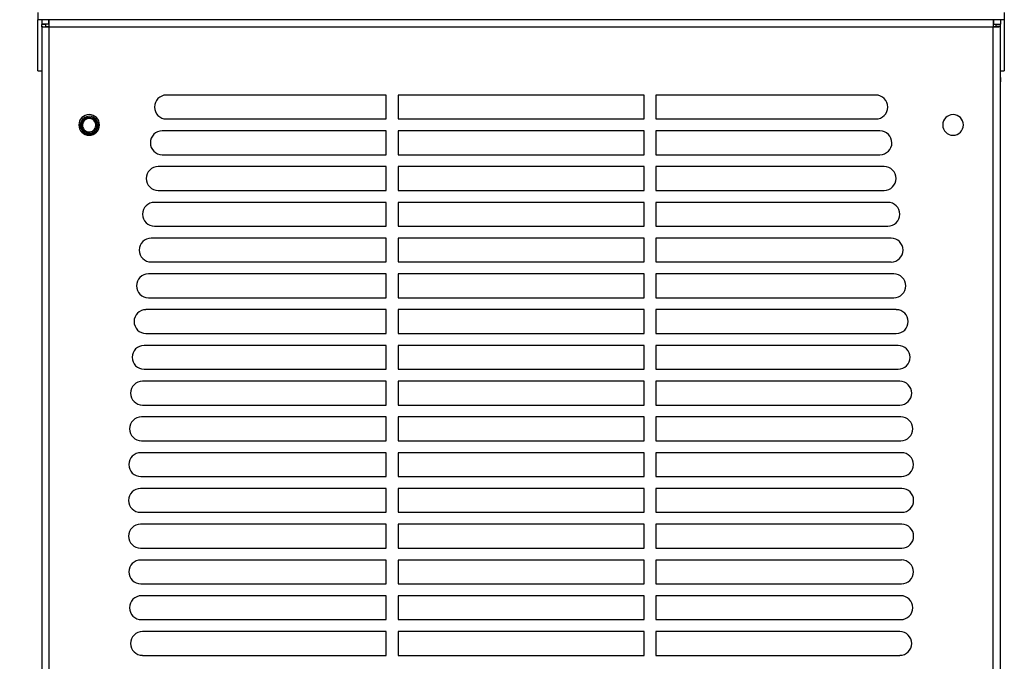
# Model space of a CAD drawing. Header units: millimetres. Extents: x 0 to 1956, y 0 to 1511.
# Tile 14 of 32: x 224 to 486, y 616 to 787. Entities that reach past the tile are written whole.
import ezdxf

# ---------------------------------------------------------------- set-up
doc = ezdxf.new("R2010")
doc.units = ezdxf.units.MM
doc.header["$LTSCALE"] = 7
doc.layers.add('DIMENSIONS', color=140, linetype='Continuous', lineweight=25)
doc.styles.add('SLDTEXTSTYLE0', font='TXT', dxfattribs={"width": 0.7})
doc.dimstyles.new('SLDDIMSTYLE1', dxfattribs={"dimtxt": 15.106055, "dimasz": 23.114, "dimexe": 0, "dimexo": 0.0625, "dimgap": 3.776514, "dimtad": 0, "dimtih": 1, "dimtoh": 1, "dimdec": 1, "dimrnd": 1e-09, "dimzin": 12, "dimdsep": 46, "dimtxsty": 'SLDTEXTSTYLE0', "dimsah": 1, "dimcen": 0.09, "dimadec": 0, "dimazin": 3, "dimtfac": 1, "dimtdec": 1, "dimtofl": 0, "dimtmove": 0, "dimatfit": 3, "dimfxl": 0, "dimfrac": 2, "dimtolj": 1, "dimtzin": 12, "dimarcsym": 0})

# ---------------------------------------------------------------- blocks, each defined once
blk = doc.blocks.new('_D_15')
at = {"layer": 'DIMENSIONS'}
for p, q in [((222, 858.62), (136.71, 858.62)), ((158.94, 858.62), (158.94, 573.55)), ((130.21, 546.16), (125.14, 546.16)), ((125.14, 546.16), (125.14, 522.15)), ((187.67, 546.16), (192.74, 546.16)), ((192.74, 546.16), (192.74, 522.15)), ((125.14, 522.15), (130.21, 522.15)), ((192.74, 522.15), (187.67, 522.15)), ((158.94, 275.38), (158.94, 518.77)), ((221.06, 275.38), (136.71, 275.38))]:
    blk.add_line(p, q, dxfattribs=at)
for points in [[(158.94, 858.62), (155.38, 835.5), (162.49, 835.5)], [(158.94, 275.38), (162.49, 298.49), (155.38, 298.49)]]:
    blk.add_solid(points, dxfattribs=at)
at = {"layer": 'DIMENSIONS', "char_height": 14.817, "attachment_point": 1, "style": 'SLDTEXTSTYLE0'}
for s, insert in [('583.2', (130.21, 568.64)), ('22.96', (130.21, 541.25))]:
    blk.add_mtext(s, dxfattribs=dict(at, insert=insert))

msp = doc.modelspace()

# ---------------------------------------------------------------- linework, layer by layer
for p, q in [((228.95, 789.12), (228.95, 787.19)), ((486.23, 789.12), (486.23, 787.19)), ((486.23, 787.19), (228.95, 787.19)), ((228.95, 773.61), (228.95, 787.19)), ((229.95, 787.19), (229.95, 786.04)), ((231.8, 787.19), (231.8, 786.04)), ((483.38, 787.19), (483.38, 786.04)), ((485.23, 787.19), (485.23, 786.04)), ((486.23, 787.19), (486.23, 773.61)), ((231.8, 786.04), (229.95, 786.04)), ((231.09, 785.94), (229.95, 785.94)), ((229.95, 785.34), (229.95, 785.94)), ((229.95, 785.34), (231.09, 785.34)), ((229.95, 785.34), (229.95, 281.03)), ((231.09, 785.34), (231.09, 785.94)), ((231.88, 785.34), (231.09, 785.34)), ((231.88, 785.25), (231.88, 281.12)), ((483.3, 785.25), (231.88, 785.25)), ((484.09, 785.34), (483.3, 785.34)), ((483.3, 281.12), (483.3, 785.25)), ((483.38, 786.04), (485.23, 786.04)), ((484.09, 785.94), (485.23, 785.94)), ((484.09, 785.34), (484.09, 785.94)), ((485.23, 785.34), (484.09, 785.34)), ((485.23, 785.34), (485.23, 785.94)), ((485.23, 281.03), (485.23, 785.34)), ((228.95, 773.61), (229.95, 773.61)), ((485.23, 773.61), (486.23, 773.61)), ((229.95, 771.89), (229.95, 770.68)), ((485.23, 771.89), (485.23, 770.68)), ((321.7, 767.17), (263.15, 767.17)), ((321.7, 760.82), (321.7, 767.17)), ((324.88, 767.17), (324.88, 760.82)), ((390.31, 767.17), (324.88, 767.17)), ((390.31, 760.82), (390.31, 767.17)), ((452.04, 767.17), (393.48, 767.17)), ((393.48, 767.17), (393.48, 760.82)), ((263.15, 760.82), (321.7, 760.82)), ((324.88, 760.82), (390.31, 760.82)), ((393.48, 760.82), (452.04, 760.82)), ((241.06, 758.25), (240.79, 758.09)), ((244.12, 760.01), (244.4, 760.17)), ((321.7, 757.64), (262.06, 757.64)), ((321.7, 751.29), (321.7, 757.64)), ((324.88, 757.64), (324.88, 751.29)), ((390.31, 757.64), (324.88, 757.64)), ((390.31, 751.29), (390.31, 757.64)), ((453.13, 757.64), (393.48, 757.64)), ((393.48, 757.64), (393.48, 751.29)), ((262.06, 751.29), (321.7, 751.29)), ((324.88, 751.29), (390.31, 751.29)), ((393.48, 751.29), (453.13, 751.29)), ((321.7, 748.12), (260.95, 748.12)), ((321.7, 741.77), (321.7, 748.12)), ((324.88, 748.12), (324.88, 741.77)), ((390.31, 748.12), (324.88, 748.12)), ((390.31, 741.77), (390.31, 748.12)), ((454.23, 748.12), (393.48, 748.12)), ((393.48, 748.12), (393.48, 741.77)), ((260.95, 741.77), (321.7, 741.77)), ((324.88, 741.77), (390.31, 741.77)), ((393.48, 741.77), (454.23, 741.77)), ((321.7, 738.59), (259.97, 738.59)), ((321.7, 732.24), (321.7, 738.59)), ((324.88, 738.59), (324.88, 732.24)), ((390.31, 738.59), (324.88, 738.59)), ((390.31, 732.24), (390.31, 738.59)), ((455.22, 738.59), (393.48, 738.59)), ((393.48, 738.59), (393.48, 732.24)), ((259.97, 732.24), (321.7, 732.24)), ((324.88, 732.24), (390.31, 732.24)), ((393.48, 732.24), (455.22, 732.24)), ((321.7, 729.07), (259.1, 729.07)), ((321.7, 722.72), (321.7, 729.07)), ((390.31, 729.07), (324.88, 729.07)), ((324.88, 729.07), (324.88, 722.72)), ((390.31, 722.72), (390.31, 729.07)), ((456.09, 729.07), (393.48, 729.07)), ((393.48, 729.07), (393.48, 722.72)), ((259.1, 722.72), (321.7, 722.72)), ((324.88, 722.72), (390.31, 722.72)), ((393.48, 722.72), (456.09, 722.72)), ((321.7, 719.54), (258.35, 719.54)), ((321.7, 713.19), (321.7, 719.54)), ((324.88, 719.54), (324.88, 713.19)), ((390.31, 719.54), (324.88, 719.54)), ((390.31, 713.19), (390.31, 719.54)), ((456.84, 719.54), (393.48, 719.54)), ((393.48, 719.54), (393.48, 713.19)), ((258.35, 713.19), (321.7, 713.19)), ((324.88, 713.19), (390.31, 713.19)), ((393.48, 713.19), (456.84, 713.19)), ((321.7, 710.02), (257.71, 710.02)), ((321.7, 703.67), (321.7, 710.02)), ((324.88, 710.02), (324.88, 703.67)), ((390.31, 710.02), (324.88, 710.02)), ((390.31, 703.67), (390.31, 710.02)), ((457.47, 710.02), (393.48, 710.02)), ((393.48, 710.02), (393.48, 703.67)), ((257.71, 703.67), (321.7, 703.67)), ((324.88, 703.67), (390.31, 703.67)), ((393.48, 703.67), (457.47, 703.67)), ((321.7, 700.49), (257.19, 700.49)), ((321.7, 694.14), (321.7, 700.49)), ((324.88, 700.49), (324.88, 694.14)), ((390.31, 700.49), (324.88, 700.49)), ((390.31, 694.14), (390.31, 700.49)), ((457.99, 700.49), (393.48, 700.49)), ((393.48, 700.49), (393.48, 694.14)), ((257.19, 694.14), (321.7, 694.14)), ((324.88, 694.14), (390.31, 694.14)), ((393.48, 694.14), (457.99, 694.14)), ((321.7, 690.97), (256.79, 690.97)), ((321.7, 684.62), (321.7, 690.97)), ((324.88, 690.97), (324.88, 684.62)), ((390.31, 690.97), (324.88, 690.97)), ((390.31, 684.62), (390.31, 690.97)), ((458.4, 690.97), (393.48, 690.97)), ((393.48, 690.97), (393.48, 684.62)), ((256.79, 684.62), (321.7, 684.62)), ((324.88, 684.62), (390.31, 684.62)), ((393.48, 684.62), (458.4, 684.62)), ((321.7, 681.44), (256.5, 681.44)), ((321.7, 675.09), (321.7, 681.44)), ((324.88, 681.44), (324.88, 675.09)), ((390.31, 681.44), (324.88, 681.44)), ((390.31, 675.09), (390.31, 681.44)), ((458.69, 681.44), (393.48, 681.44)), ((393.48, 681.44), (393.48, 675.09)), ((256.5, 675.09), (321.7, 675.09)), ((324.88, 675.09), (390.31, 675.09)), ((393.48, 675.09), (458.69, 675.09)), ((321.7, 671.92), (256.32, 671.92)), ((321.7, 665.57), (321.7, 671.92)), ((324.88, 671.92), (324.88, 665.57)), ((390.31, 671.92), (324.88, 671.92)), ((390.31, 665.57), (390.31, 671.92)), ((458.86, 671.92), (393.48, 671.92)), ((393.48, 671.92), (393.48, 665.57)), ((256.32, 665.57), (321.7, 665.57)), ((324.88, 665.57), (390.31, 665.57)), ((393.48, 665.57), (458.86, 665.57)), ((321.7, 662.39), (256.27, 662.39)), ((321.7, 656.04), (321.7, 662.39)), ((390.31, 662.39), (324.88, 662.39)), ((324.88, 662.39), (324.88, 656.04)), ((390.31, 656.04), (390.31, 662.39)), ((393.48, 662.39), (393.48, 656.04)), ((458.92, 662.39), (393.48, 662.39)), ((256.27, 656.04), (321.7, 656.04)), ((324.88, 656.04), (390.31, 656.04)), ((393.48, 656.04), (458.92, 656.04)), ((321.7, 652.87), (256.27, 652.87)), ((321.7, 646.52), (321.7, 652.87)), ((390.31, 652.87), (324.88, 652.87)), ((324.88, 652.87), (324.88, 646.52)), ((390.31, 646.52), (390.31, 652.87)), ((393.48, 652.87), (393.48, 646.52)), ((458.92, 652.87), (393.48, 652.87)), ((256.27, 646.52), (321.7, 646.52)), ((324.88, 646.52), (390.31, 646.52)), ((393.48, 646.52), (458.92, 646.52)), ((321.7, 643.34), (256.32, 643.34)), ((321.7, 636.99), (321.7, 643.34)), ((390.31, 643.34), (324.88, 643.34)), ((324.88, 643.34), (324.88, 636.99)), ((390.31, 636.99), (390.31, 643.34)), ((393.48, 643.34), (393.48, 636.99)), ((458.86, 643.34), (393.48, 643.34)), ((256.32, 636.99), (321.7, 636.99)), ((324.88, 636.99), (390.31, 636.99)), ((393.48, 636.99), (458.86, 636.99)), ((321.7, 633.82), (256.5, 633.82)), ((321.7, 627.47), (321.7, 633.82)), ((390.31, 633.82), (324.88, 633.82)), ((324.88, 633.82), (324.88, 627.47)), ((390.31, 627.47), (390.31, 633.82)), ((393.48, 633.82), (393.48, 627.47)), ((458.69, 633.82), (393.48, 633.82)), ((256.5, 627.47), (321.7, 627.47)), ((324.88, 627.47), (390.31, 627.47)), ((393.48, 627.47), (458.69, 627.47)), ((321.7, 624.29), (256.79, 624.29)), ((321.7, 617.94), (321.7, 624.29)), ((390.31, 624.29), (324.88, 624.29)), ((324.88, 624.29), (324.88, 617.94)), ((390.31, 617.94), (390.31, 624.29)), ((393.48, 624.29), (393.48, 617.94)), ((458.4, 624.29), (393.48, 624.29)), ((256.79, 617.94), (321.7, 617.94)), ((324.88, 617.94), (390.31, 617.94)), ((393.48, 617.94), (458.4, 617.94))]:
    msp.add_line(p, q)
for centre, radius, start, end in [((263.15, 763.99), 3.18, 90, 270), ((452.04, 763.99), 3.18, 0, 90), ((452.04, 763.99), 3.18, 270, 0), ((242.59, 759.22), 2.75, 0, 180), ((242.59, 759.13), 2.39, 120, 300), ((242.59, 759.13), 2.08, 30, 210), ((242.59, 759.13), 1.77, 120, 210), ((242.59, 759.13), 2.39, 300, 120), ((242.59, 759.13), 1.77, 30, 120), ((472.59, 759.22), 2.75, 0, 180), ((242.59, 759.22), 2.75, 180, 0), ((242.59, 759.13), 2.08, 210, 30), ((242.59, 759.13), 1.77, 210, 300), ((242.59, 759.13), 1.77, 300, 30), ((262.06, 754.47), 3.18, 90, 270), ((453.13, 754.47), 3.17, 0, 90), ((472.59, 759.22), 2.75, 180, 0), ((453.13, 754.47), 3.18, 270, 0), ((260.95, 744.94), 3.18, 90, 270), ((454.23, 744.94), 3.18, 0, 90), ((454.23, 744.94), 3.17, 270, 0), ((259.97, 735.42), 3.18, 90, 270), ((455.22, 735.42), 3.18, 0, 90), ((455.22, 735.42), 3.17, 270, 0), ((259.1, 725.89), 3.17, 90, 270), ((456.09, 725.89), 3.18, 0, 90), ((456.09, 725.89), 3.18, 270, 0), ((258.35, 716.37), 3.17, 90, 270), ((456.84, 716.37), 3.17, 0, 90), ((456.84, 716.37), 3.17, 270, 0), ((257.71, 706.84), 3.17, 90, 270), ((457.47, 706.84), 3.17, 0, 90), ((457.47, 706.84), 3.17, 270, 0), ((257.19, 697.32), 3.17, 90, 270), ((457.99, 697.32), 3.17, 0, 90), ((457.99, 697.32), 3.17, 270, 0), ((256.79, 687.79), 3.17, 90, 270), ((458.4, 687.79), 3.17, 0, 90), ((458.4, 687.79), 3.17, 270, 0), ((256.5, 678.27), 3.17, 90, 270), ((458.69, 678.27), 3.17, 0, 90), ((458.69, 678.27), 3.17, 270, 0), ((256.32, 668.74), 3.18, 90, 270), ((458.86, 668.74), 3.18, 0, 90), ((458.86, 668.74), 3.18, 270, 0), ((256.27, 659.22), 3.18, 90, 270), ((458.92, 659.22), 3.18, 0, 90), ((458.92, 659.22), 3.18, 270, 0), ((256.27, 649.69), 3.18, 90, 270), ((458.92, 649.69), 3.18, 0, 90), ((458.92, 649.69), 3.18, 270, 0), ((256.32, 640.17), 3.17, 90, 270), ((458.86, 640.17), 3.18, 0, 90), ((458.86, 640.17), 3.18, 270, 0), ((256.5, 630.64), 3.18, 90, 270), ((458.69, 630.64), 3.18, 0, 90), ((458.69, 630.64), 3.17, 270, 0), ((256.79, 621.12), 3.17, 90, 270), ((458.4, 621.12), 3.17, 0, 90), ((458.4, 621.12), 3.17, 270, 0)]:
    msp.add_arc(centre, radius, start, end)
for points in [[(231.8, 787.19), (231.81, 787.19), (231.81, 787.13), (231.83, 786.94), (231.83, 786.8), (231.85, 786.44), (231.85, 786.23), (231.87, 785.76), (231.88, 785.51), (231.88, 785.25)], [(483.3, 785.25), (483.31, 785.51), (483.32, 785.76), (483.33, 786.23), (483.34, 786.44), (483.35, 786.8), (483.36, 786.94), (483.37, 787.13), (483.38, 787.19), (483.38, 787.19)], [(231.88, 785.25), (231.63, 785.26), (231.38, 785.27), (230.91, 785.28), (230.69, 785.29), (230.34, 785.3), (230.19, 785.31), (230, 785.32), (229.95, 785.33), (229.95, 785.34)], [(485.23, 785.34), (485.23, 785.33), (485.18, 785.32), (484.99, 785.31), (484.85, 785.3), (484.49, 785.29), (484.28, 785.28), (483.81, 785.27), (483.56, 785.26), (483.3, 785.25)]]:
    msp.add_open_spline(points, degree=3, knots=[0, 0, 0, 0, 0.25, 0.25, 0.5, 0.5, 0.75, 0.75, 1, 1, 1, 1])

# ---------------------------------------------------------------- dimensions: what is measured, and where the dimension line sits
at = {"layer": 'DIMENSIONS'}
dim = msp.add_linear_dim(base=(158.94, 275.38), p1=(230.89, 858.62), p2=(229.95, 275.38), angle=90, dimstyle='SLDDIMSTYLE1', dxfattribs=at)
dim.commit()
dim.dimension.update_dxf_attribs({"geometry": '_D_15', "text_midpoint": (158.94, 546.16), "dimtype": 160})

doc.saveas('drawing.dxf')
